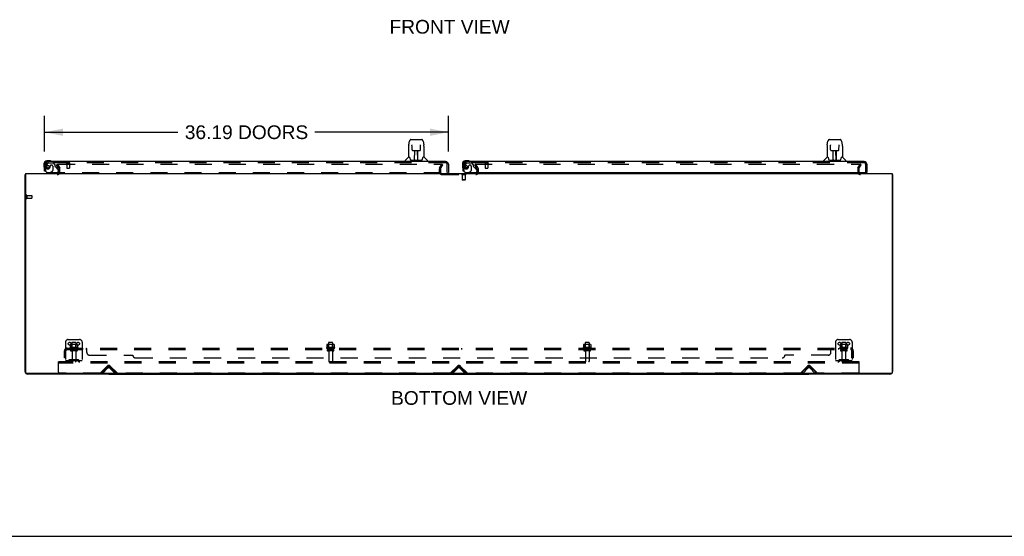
# Model space of a CAD drawing. Header units: inches. Extents: x 0 to 278, y 0 to 180.
# Tile 2 of 67: x 56 to 144, y 0 to 46. Entities that reach past the tile are written whole.
import ezdxf

# ---------------------------------------------------------------- set-up
doc = ezdxf.new("R2010")
doc.units = ezdxf.units.IN
doc.header["$LTSCALE"] = 15.310625
doc.header["$MEASUREMENT"] = 0
doc.linetypes.add('HIDDEN', pattern=[0.2, 0.1, -0.1])
doc.layers.get('0').update_dxf_attribs({"linetype": 'CONTINUOUS'})
for name, color, linetype in [('DEFAULT_2', 8, 'HIDDEN'), ('DIMENSIONS', 7, 'CONTINUOUS'), ('LEFTHAND_DOOR_ASSEMBLY', 7, 'CONTINUOUS'), ('RIGHTHAND_DOOR_ASSEMBLY', 7, 'CONTINUOUS'), ('SUBPANEL', 7, 'CONTINUOUS')]:
    doc.layers.add(name, color=color, linetype=linetype)
doc.styles.get("Standard").update_dxf_attribs({"font": 'arial.ttf'})
doc.dimstyles.new('DIMSTYLE_1', dxfattribs={"dimtxt": 1.228125, "dimasz": 1.6375, "dimexe": 0.09, "dimexo": 0.07, "dimgap": 0.0375, "dimtad": 0, "dimtih": 1, "dimtoh": 1, "dimzin": 4, "dimdsep": 46, "dimtxsty": 'Standard', "dimblk": '_FILLED', "dimblk1": '_FILLED', "dimblk2": '_FILLED', "dimcen": 0.09, "dimadec": 3, "dimazin": 1, "dimtfac": 1, "dimtdec": 3, "dimtofl": 0, "dimtmove": 0, "dimatfit": 3, "dimldrblk": '_FILLED', "dimfxl": 0, "dimtolj": 1, "dimtzin": 4, "dimarcsym": 0})

# ---------------------------------------------------------------- blocks, each defined once
blk = doc.blocks.new('_FILLED')
at = {"color": 0, "linetype": 'ByBlock'}
blk.add_solid([(0, 0), (-1, 0.2), (-1, -0.2)], dxfattribs=at)
blk = doc.blocks.new('*D8')
at = {"layer": 'DIMENSIONS', "color": 2, "linetype": 'Continuous'}
for p, q in [((58.452, 34.492), (58.452, 37.696)), ((94.639, 34.492), (94.639, 37.696)), ((58.452, 36.222), (70.407, 36.222)), ((94.639, 36.222), (82.684, 36.222))]:
    blk.add_line(p, q, dxfattribs=at)
at = {"layer": 'DIMENSIONS', "color": 2, "linetype": 'Continuous', "xscale": 1.6375, "yscale": 1.6375, "zscale": 1.6375, "rotation": 180}
blk.add_blockref('_FILLED', (58.452, 36.222), dxfattribs=at)
at = {"layer": 'DIMENSIONS', "color": 2, "linetype": 'Continuous', "xscale": 1.6375, "yscale": 1.6375, "zscale": 1.6375}
blk.add_blockref('_FILLED', (94.639, 36.222), dxfattribs=at)
at = {"layer": 'DIMENSIONS', "color": 2, "linetype": 'Continuous', "insert": (76.546, 36.836), "char_height": 1.22812, "width": 11.04856, "attachment_point": 2, "line_spacing_factor": 0.9}
blk.add_mtext('36.19 DOORS', dxfattribs=at)

msp = doc.modelspace()

# ---------------------------------------------------------------- linework, layer by layer
at = {"color": 3, "linetype": 'Continuous'}
for p, q in [((56.702, 14.781), (56.702, 32.43)), ((56.754, 32.534), (56.754, 14.646)), ((56.754, 32.534), (134.4, 32.534)), ((134.4, 32.534), (134.4, 14.646)), ((134.452, 32.43), (134.452, 14.781)), ((134.34, 14.586), (56.814, 14.586)), ((64.202, 14.534), (56.948, 14.534)), ((134.205, 14.534), (126.952, 14.534))]:
    msp.add_line(p, q, dxfattribs=at)
at = {"color": 7, "linetype": 'Continuous'}
for p, q in [((56.754, 32.43), (56.702, 32.43)), ((134.4, 32.43), (134.452, 32.43)), ((64.202, 14.586), (64.202, 14.534)), ((64.202, 14.534), (126.952, 14.534)), ((95.577, 14.534), (95.577, 14.586)), ((126.952, 14.586), (126.952, 14.534)), ((0, 0), (278.375, 0))]:
    msp.add_line(p, q, dxfattribs=at)
at = {"color": 3, "linetype": 'Continuous'}
for points in [[(56.737, 32.446), (56.73, 32.444), (56.726, 32.444), (56.722, 32.443), (56.719, 32.442), (56.717, 32.441), (56.714, 32.441), (56.711, 32.44), (56.709, 32.439), (56.707, 32.438), (56.705, 32.437), (56.704, 32.435), (56.703, 32.434), (56.702, 32.433), (56.702, 32.432), (56.702, 32.43)], [(56.754, 32.45), (56.754, 32.45), (56.75, 32.449), (56.745, 32.448), (56.741, 32.447), (56.737, 32.446)], [(134.4, 32.45), (134.4, 32.45), (134.404, 32.449), (134.408, 32.448), (134.412, 32.447), (134.416, 32.446), (134.424, 32.444)], [(134.424, 32.444), (134.428, 32.444), (134.431, 32.443), (134.434, 32.442), (134.437, 32.441), (134.44, 32.441), (134.443, 32.44), (134.445, 32.439), (134.447, 32.438), (134.448, 32.437), (134.45, 32.435), (134.451, 32.434), (134.451, 32.433), (134.452, 32.432), (134.452, 32.43)]]:
    msp.add_lwpolyline(points, dxfattribs=at)
for centre, radius, start, end in [((59.58, 32.677), 0.142, 270, 333.53343), ((131.573, 32.677), 0.142, 206.46657, 270), ((56.948, 14.781), 0.246, 180, 219.43985), ((56.814, 14.646), 0.06, 180, 270), ((56.948, 14.781), 0.246, 230.56015, 270), ((134.205, 14.781), 0.246, 270, 309.43985), ((134.34, 14.646), 0.06, 270, 360), ((134.205, 14.781), 0.246, 320.56015, 360)]:
    msp.add_arc(centre, radius, start, end, dxfattribs=at)
at = {"layer": 'DEFAULT_2', "color": 8, "linetype": 'HIDDEN'}
for p, q in [((59.522, 33.295), (59.612, 33.347)), ((59.718, 32.955), (59.522, 33.295)), ((59.612, 33.347), (59.808, 33.007)), ((59.658, 33.347), (94.108, 33.347)), ((59.723, 32.677), (59.723, 32.938)), ((59.827, 32.677), (59.827, 32.938)), ((93.827, 32.938), (93.827, 32.649)), ((93.845, 33.007), (94.041, 33.347)), ((93.931, 32.938), (93.931, 32.649)), ((93.935, 32.955), (94.131, 33.295)), ((94.041, 33.347), (94.131, 33.295)), ((97.112, 33.347), (97.022, 33.295)), ((97.218, 32.955), (97.022, 33.295)), ((97.045, 33.347), (131.495, 33.347)), ((97.308, 33.007), (97.112, 33.347)), ((97.223, 32.649), (97.223, 32.938)), ((97.327, 32.649), (97.327, 32.938)), ((131.327, 32.938), (131.327, 32.677)), ((131.345, 33.007), (131.541, 33.347)), ((131.431, 32.938), (131.431, 32.677)), ((131.435, 32.955), (131.631, 33.295)), ((131.631, 33.295), (131.541, 33.347)), ((94.046, 32.43), (97.108, 32.43)), ((95.842, 32.434), (95.842, 32.416)), ((96.179, 32.434), (95.842, 32.434)), ((96.179, 32.416), (95.842, 32.416)), ((95.887, 32.416), (95.887, 31.944)), ((95.897, 31.934), (95.887, 31.944)), ((96.135, 31.944), (95.887, 31.944)), ((96.125, 31.934), (95.897, 31.934)), ((96.125, 31.934), (96.135, 31.944)), ((96.135, 32.416), (96.135, 31.944)), ((96.179, 32.434), (96.179, 32.416)), ((56.806, 30.572), (56.806, 30.288)), ((56.849, 30.572), (56.849, 30.288)), ((56.849, 30.554), (57.296, 30.554)), ((56.849, 30.306), (57.296, 30.306)), ((57.306, 30.544), (57.306, 30.316)), ((60.327, 17.388), (60.327, 15.638)), ((60.577, 17.638), (61.577, 17.638)), ((61.433, 16.933), (60.721, 16.933)), ((60.743, 16.863), (61.411, 16.863)), ((60.758, 17.178), (60.758, 16.96)), ((61.332, 17.199), (60.821, 17.199)), ((60.893, 17.179), (60.873, 17.199)), ((60.893, 16.883), (60.873, 16.863)), ((60.889, 17.333), (60.889, 16.738)), ((60.893, 16.883), (60.893, 17.179)), ((61.26, 17.179), (60.893, 17.179)), ((61.26, 16.883), (60.893, 16.883)), ((61.234, 17.363), (60.919, 17.363)), ((61.26, 17.179), (61.28, 17.199)), ((61.26, 16.883), (61.26, 17.179)), ((61.26, 16.883), (61.28, 16.863)), ((61.264, 17.333), (61.264, 16.738)), ((61.396, 17.178), (61.396, 16.96)), ((61.827, 17.388), (61.827, 15.638)), ((84.433, 16.933), (83.721, 16.933)), ((83.743, 16.863), (84.411, 16.863)), ((83.758, 17.178), (83.758, 16.96)), ((84.332, 17.199), (83.821, 17.199)), ((83.893, 17.179), (83.873, 17.199)), ((83.893, 16.883), (83.873, 16.863)), ((83.889, 17.333), (83.889, 16.738)), ((83.893, 16.883), (83.893, 17.179)), ((84.26, 17.179), (83.893, 17.179)), ((84.26, 16.883), (83.893, 16.883)), ((84.234, 17.363), (83.919, 17.363)), ((84.26, 17.179), (84.28, 17.199)), ((84.26, 16.883), (84.26, 17.179)), ((84.26, 16.883), (84.28, 16.863)), ((84.264, 17.333), (84.264, 16.738)), ((84.396, 17.178), (84.396, 16.96)), ((107.433, 16.933), (106.721, 16.933)), ((106.743, 16.863), (107.411, 16.863)), ((106.758, 17.178), (106.758, 16.96)), ((107.332, 17.199), (106.821, 17.199)), ((106.893, 17.179), (106.873, 17.199)), ((106.893, 16.883), (106.873, 16.863)), ((106.889, 17.333), (106.889, 16.738)), ((107.26, 17.179), (106.893, 17.179)), ((106.893, 16.883), (106.893, 17.179)), ((107.26, 16.883), (106.893, 16.883)), ((107.234, 17.363), (106.919, 17.363)), ((107.26, 17.179), (107.28, 17.199)), ((107.26, 16.883), (107.26, 17.179)), ((107.26, 16.883), (107.28, 16.863)), ((107.264, 17.333), (107.264, 16.738)), ((107.396, 17.178), (107.396, 16.96)), ((129.327, 17.388), (129.327, 15.638)), ((129.577, 17.638), (130.577, 17.638)), ((130.433, 16.933), (129.721, 16.933)), ((129.743, 16.863), (130.411, 16.863)), ((129.758, 17.178), (129.758, 16.96)), ((130.332, 17.199), (129.821, 17.199)), ((129.893, 17.179), (129.873, 17.199)), ((129.893, 16.883), (129.873, 16.863)), ((129.889, 17.333), (129.889, 16.738)), ((130.26, 17.179), (129.893, 17.179)), ((129.893, 16.883), (129.893, 17.179)), ((130.26, 16.883), (129.893, 16.883)), ((130.234, 17.363), (129.919, 17.363)), ((130.26, 17.179), (130.28, 17.199)), ((130.26, 16.883), (130.26, 17.179)), ((130.26, 16.883), (130.28, 16.863)), ((130.264, 17.333), (130.264, 16.738)), ((130.396, 17.178), (130.396, 16.96)), ((130.827, 17.388), (130.827, 15.638)), ((61.334, 16.738), (60.819, 16.738)), ((61.334, 16.628), (60.819, 16.628)), ((60.912, 16.566), (60.912, 15.668)), ((61.242, 16.566), (61.242, 15.668)), ((84.334, 16.738), (83.819, 16.738)), ((84.334, 16.628), (83.819, 16.628)), ((83.912, 16.566), (83.912, 15.668)), ((84.242, 16.566), (84.242, 15.668)), ((107.334, 16.738), (106.819, 16.738)), ((107.334, 16.628), (106.819, 16.628)), ((106.912, 16.566), (106.912, 15.668)), ((107.242, 16.566), (107.242, 15.668)), ((130.334, 16.738), (129.819, 16.738)), ((130.334, 16.628), (129.819, 16.628)), ((129.912, 16.566), (129.912, 15.668)), ((130.242, 16.566), (130.242, 15.668)), ((59.702, 15.534), (59.702, 15.638)), ((131.452, 15.638), (59.702, 15.638)), ((59.702, 14.701), (59.702, 15.534)), ((131.452, 15.534), (59.702, 15.534)), ((61.827, 15.742), (60.327, 15.742)), ((60.67, 15.811), (60.602, 15.762)), ((60.73, 15.726), (60.662, 15.677)), ((61.417, 15.832), (60.736, 15.832)), ((61.417, 15.728), (60.736, 15.728)), ((60.902, 15.832), (60.902, 15.728)), ((61.252, 15.832), (61.252, 15.728)), ((61.423, 15.726), (61.491, 15.677)), ((61.484, 15.811), (61.552, 15.762)), ((63.461, 14.647), (64.069, 15.256)), ((63.598, 14.712), (64.027, 15.141)), ((63.671, 14.638), (64.101, 15.068)), ((64.303, 15.068), (64.732, 14.638)), ((64.334, 15.256), (64.943, 14.647)), ((64.376, 15.141), (64.806, 14.712)), ((94.836, 14.647), (95.444, 15.256)), ((94.973, 14.712), (95.402, 15.141)), ((95.046, 14.638), (95.476, 15.068)), ((95.678, 15.068), (96.107, 14.638)), ((95.709, 15.256), (96.318, 14.647)), ((95.751, 15.141), (96.181, 14.712)), ((126.211, 14.647), (126.819, 15.256)), ((126.348, 14.712), (126.777, 15.141)), ((126.421, 14.638), (126.851, 15.068)), ((127.053, 15.068), (127.482, 14.638)), ((127.084, 15.256), (127.693, 14.647)), ((127.126, 15.141), (127.556, 14.712)), ((130.827, 15.742), (129.327, 15.742)), ((129.67, 15.811), (129.602, 15.762)), ((129.73, 15.726), (129.662, 15.677)), ((130.417, 15.832), (129.736, 15.832)), ((130.417, 15.728), (129.736, 15.728)), ((129.902, 15.832), (129.902, 15.728)), ((130.252, 15.832), (130.252, 15.728)), ((130.423, 15.726), (130.491, 15.677)), ((130.484, 15.811), (130.552, 15.762)), ((131.452, 15.534), (131.452, 15.638)), ((131.452, 14.701), (131.452, 15.534)), ((63.439, 14.638), (59.764, 14.638)), ((63.671, 14.638), (63.598, 14.712)), ((64.732, 14.638), (64.806, 14.712)), ((94.814, 14.638), (64.964, 14.638)), ((95.046, 14.638), (94.973, 14.712)), ((96.107, 14.638), (96.181, 14.712)), ((126.189, 14.638), (96.339, 14.638)), ((126.421, 14.638), (126.348, 14.712)), ((127.482, 14.638), (127.556, 14.712)), ((131.389, 14.638), (127.714, 14.638))]:
    msp.add_line(p, q, dxfattribs=at)
for points in [[(59.638, 33.329), (59.638, 33.331), (59.639, 33.333), (59.639, 33.335), (59.64, 33.337), (59.641, 33.338), (59.643, 33.34), (59.644, 33.341), (59.646, 33.343), (59.648, 33.344), (59.65, 33.345), (59.652, 33.346), (59.654, 33.346), (59.656, 33.347), (59.658, 33.347)], [(59.64, 33.322), (59.64, 33.323), (59.639, 33.325), (59.639, 33.327), (59.638, 33.329), (59.638, 33.329)], [(131.495, 33.347), (131.498, 33.347), (131.5, 33.346), (131.502, 33.346), (131.504, 33.345), (131.506, 33.344), (131.508, 33.343), (131.509, 33.341), (131.511, 33.34), (131.512, 33.338), (131.513, 33.337), (131.514, 33.335), (131.515, 33.333), (131.515, 33.331), (131.515, 33.329)], [(131.515, 33.329), (131.515, 33.329), (131.515, 33.327), (131.515, 33.325), (131.514, 33.323), (131.513, 33.322)], [(60.758, 16.96), (60.758, 16.958), (60.758, 16.957), (60.757, 16.956), (60.757, 16.955), (60.757, 16.955), (60.756, 16.954), (60.756, 16.954), (60.756, 16.953), (60.755, 16.953), (60.755, 16.952), (60.755, 16.952), (60.754, 16.952), (60.754, 16.952), (60.754, 16.951), (60.753, 16.951), (60.753, 16.951), (60.753, 16.951), (60.753, 16.951)], [(60.764, 17.187), (60.762, 17.186), (60.761, 17.185), (60.76, 17.184), (60.759, 17.182), (60.758, 17.181), (60.758, 17.179), (60.758, 17.178)], [(61.39, 17.187), (61.391, 17.186), (61.393, 17.185), (61.394, 17.184), (61.395, 17.182), (61.395, 17.181), (61.396, 17.179), (61.396, 17.178)], [(61.401, 16.951), (61.401, 16.951), (61.4, 16.951), (61.4, 16.951), (61.4, 16.951), (61.4, 16.952), (61.399, 16.952), (61.399, 16.952), (61.399, 16.952), (61.398, 16.953), (61.398, 16.953), (61.398, 16.954), (61.397, 16.954), (61.397, 16.955), (61.397, 16.955), (61.396, 16.956), (61.396, 16.957), (61.396, 16.958), (61.396, 16.96)], [(83.758, 16.96), (83.758, 16.958), (83.758, 16.957), (83.757, 16.956), (83.757, 16.955), (83.757, 16.955), (83.756, 16.954), (83.756, 16.954), (83.756, 16.953), (83.755, 16.953), (83.755, 16.952), (83.755, 16.952), (83.754, 16.952), (83.754, 16.952), (83.754, 16.951), (83.753, 16.951), (83.753, 16.951), (83.753, 16.951), (83.753, 16.951)], [(83.764, 17.187), (83.762, 17.186), (83.761, 17.185), (83.76, 17.184), (83.759, 17.182), (83.758, 17.181), (83.758, 17.179), (83.758, 17.178)], [(84.39, 17.187), (84.391, 17.186), (84.393, 17.185), (84.394, 17.184), (84.395, 17.182), (84.395, 17.181), (84.396, 17.179), (84.396, 17.178)], [(84.401, 16.951), (84.401, 16.951), (84.4, 16.951), (84.4, 16.951), (84.4, 16.951), (84.4, 16.952), (84.399, 16.952), (84.399, 16.952), (84.399, 16.952), (84.398, 16.953), (84.398, 16.953), (84.398, 16.954), (84.397, 16.954), (84.397, 16.955), (84.397, 16.955), (84.396, 16.956), (84.396, 16.957), (84.396, 16.958), (84.396, 16.96)], [(106.758, 16.96), (106.758, 16.958), (106.758, 16.957), (106.757, 16.956), (106.757, 16.955), (106.757, 16.955), (106.756, 16.954), (106.756, 16.954), (106.756, 16.953), (106.755, 16.953), (106.755, 16.952), (106.755, 16.952), (106.754, 16.952), (106.754, 16.952), (106.754, 16.951), (106.753, 16.951), (106.753, 16.951), (106.753, 16.951), (106.753, 16.951)], [(106.764, 17.187), (106.762, 17.186), (106.761, 17.185), (106.76, 17.184), (106.759, 17.182), (106.758, 17.181), (106.758, 17.179), (106.758, 17.178)], [(107.39, 17.187), (107.391, 17.186), (107.393, 17.185), (107.394, 17.184), (107.395, 17.182), (107.395, 17.181), (107.396, 17.179), (107.396, 17.178)], [(107.401, 16.951), (107.401, 16.951), (107.4, 16.951), (107.4, 16.951), (107.4, 16.951), (107.4, 16.952), (107.399, 16.952), (107.399, 16.952), (107.399, 16.952), (107.398, 16.953), (107.398, 16.953), (107.398, 16.954), (107.397, 16.954), (107.397, 16.955), (107.397, 16.955), (107.396, 16.956), (107.396, 16.957), (107.396, 16.958), (107.396, 16.96)], [(129.758, 16.96), (129.758, 16.958), (129.758, 16.957), (129.757, 16.956), (129.757, 16.955), (129.757, 16.955), (129.756, 16.954), (129.756, 16.954), (129.756, 16.953), (129.755, 16.953), (129.755, 16.952), (129.755, 16.952), (129.754, 16.952), (129.754, 16.952), (129.754, 16.951), (129.753, 16.951), (129.753, 16.951), (129.753, 16.951), (129.753, 16.951)], [(129.764, 17.187), (129.762, 17.186), (129.761, 17.185), (129.76, 17.184), (129.759, 17.182), (129.758, 17.181), (129.758, 17.179), (129.758, 17.178)], [(130.39, 17.187), (130.391, 17.186), (130.393, 17.185), (130.394, 17.184), (130.395, 17.182), (130.395, 17.181), (130.396, 17.179), (130.396, 17.178)], [(130.401, 16.951), (130.401, 16.951), (130.4, 16.951), (130.4, 16.951), (130.4, 16.951), (130.4, 16.952), (130.399, 16.952), (130.399, 16.952), (130.399, 16.952), (130.398, 16.953), (130.398, 16.953), (130.398, 16.954), (130.397, 16.954), (130.397, 16.955), (130.397, 16.955), (130.396, 16.956), (130.396, 16.957), (130.396, 16.958), (130.396, 16.96)]]:
    msp.add_lwpolyline(points, dxfattribs=at)
for centre in [(60.702, 17.263), (61.452, 17.263), (129.702, 17.263), (130.452, 17.263)]:
    msp.add_circle(centre, 0.128, dxfattribs=at)
for centre, radius, start, end in [((59.58, 32.677), 0.246, 270, 360), ((59.58, 32.677), 0.142, 333.53343, 360), ((59.69, 32.938), 0.033, 0, 30), ((59.69, 32.938), 0.137, 0, 30), ((93.964, 32.938), 0.137, 150, 180), ((94.046, 32.649), 0.219, 180, 270), ((93.964, 32.938), 0.033, 150, 180), ((94.046, 32.649), 0.115, 180, 270), ((97.108, 32.649), 0.219, 270, 360), ((97.108, 32.649), 0.115, 270, 360), ((97.19, 32.938), 0.033, 0, 30), ((97.19, 32.938), 0.137, 0, 30), ((131.464, 32.938), 0.137, 150, 180), ((131.573, 32.677), 0.246, 180, 270), ((131.464, 32.938), 0.033, 150, 180), ((131.573, 32.677), 0.142, 180, 206.46657), ((56.827, 30.572), 0.0215, 0, 180), ((56.827, 30.288), 0.0215, 180, 360), ((57.296, 30.544), 0.01, 0, 90), ((57.296, 30.316), 0.01, 270, 360), ((60.577, 17.388), 0.25, 90, 180), ((60.743, 16.901), 0.0384, 124.44966, 270), ((61.077, 16.333), 0.698, 117.6814, 120.66313), ((60.821, 17.058), 0.141, 90, 113.95), ((60.919, 17.333), 0.03, 90, 180), ((61.234, 17.333), 0.03, 0, 90), ((61.332, 17.058), 0.141, 66.05, 90), ((61.077, 16.333), 0.698, 59.33687, 62.3186), ((61.411, 16.901), 0.0384, 270, 55.55034), ((61.577, 17.388), 0.25, 0, 90), ((83.743, 16.901), 0.0384, 124.44966, 270), ((84.077, 16.333), 0.698, 117.6814, 120.66313), ((83.821, 17.058), 0.141, 90, 113.95), ((83.919, 17.333), 0.03, 90, 180), ((84.234, 17.333), 0.03, 0, 90), ((84.332, 17.058), 0.141, 66.05, 90), ((84.077, 16.333), 0.698, 59.33687, 62.3186), ((84.411, 16.901), 0.0384, 270, 55.55034), ((106.743, 16.901), 0.0384, 124.44966, 270), ((107.077, 16.333), 0.698, 117.6814, 120.66313), ((106.821, 17.058), 0.141, 90, 113.95), ((106.919, 17.333), 0.03, 90, 180), ((107.234, 17.333), 0.03, 0, 90), ((107.332, 17.058), 0.141, 66.05, 90), ((107.077, 16.333), 0.698, 59.33687, 62.3186), ((107.411, 16.901), 0.0384, 270, 55.55034), ((129.577, 17.388), 0.25, 90, 180), ((129.743, 16.901), 0.0384, 124.44966, 270), ((130.077, 16.333), 0.698, 117.6814, 120.66313), ((129.821, 17.058), 0.141, 90, 113.95), ((129.919, 17.333), 0.03, 90, 180), ((130.234, 17.333), 0.03, 0, 90), ((130.332, 17.058), 0.141, 66.05, 90), ((130.077, 16.333), 0.698, 59.33687, 62.3186), ((130.411, 16.901), 0.0384, 270, 55.55034), ((130.577, 17.388), 0.25, 0, 90), ((60.819, 16.683), 0.055, 90, 270), ((60.849, 16.566), 0.0625, 0, 90), ((61.304, 16.566), 0.0625, 90, 180), ((61.334, 16.683), 0.055, 270, 90), ((83.819, 16.683), 0.055, 90, 270), ((83.849, 16.566), 0.0625, 0, 90), ((84.304, 16.566), 0.0625, 90, 180), ((84.334, 16.683), 0.055, 270, 90), ((106.819, 16.683), 0.055, 90, 270), ((106.849, 16.566), 0.0625, 0, 90), ((107.304, 16.566), 0.0625, 90, 180), ((107.334, 16.683), 0.055, 270, 90), ((129.819, 16.683), 0.055, 90, 270), ((129.849, 16.566), 0.0625, 0, 90), ((130.304, 16.566), 0.0625, 90, 180), ((130.334, 16.683), 0.055, 270, 90), ((60.541, 15.846), 0.104, 270, 305.75389), ((60.541, 15.846), 0.208, 270, 305.75389), ((60.736, 15.718), 0.114, 90, 125.75389), ((60.736, 15.718), 0.01, 90, 125.75389), ((60.942, 15.668), 0.03, 180, 270), ((61.212, 15.668), 0.03, 270, 360), ((61.417, 15.718), 0.114, 54.24611, 90), ((61.417, 15.718), 0.01, 54.24611, 90), ((61.613, 15.846), 0.208, 234.24611, 270), ((61.613, 15.846), 0.104, 234.24611, 270), ((64.202, 14.967), 0.246, 45, 135), ((64.202, 15.123), 0.188, 45, 135), ((64.202, 14.967), 0.142, 45, 135), ((83.942, 15.668), 0.03, 180, 270), ((84.212, 15.668), 0.03, 270, 360), ((95.577, 14.967), 0.246, 45, 135), ((95.577, 15.123), 0.188, 45, 135), ((95.577, 14.967), 0.142, 45, 135), ((106.942, 15.668), 0.03, 180, 270), ((107.212, 15.668), 0.03, 270, 360), ((126.952, 14.967), 0.246, 45, 135), ((126.952, 15.123), 0.188, 45, 135), ((126.952, 14.967), 0.142, 45, 135), ((129.541, 15.846), 0.104, 270, 305.75389), ((129.541, 15.846), 0.208, 270, 305.75389), ((129.736, 15.718), 0.114, 90, 125.75389), ((129.736, 15.718), 0.01, 90, 125.75389), ((129.942, 15.668), 0.03, 180, 270), ((130.212, 15.668), 0.03, 270, 360), ((130.417, 15.718), 0.114, 54.24611, 90), ((130.417, 15.718), 0.01, 54.24611, 90), ((130.613, 15.846), 0.208, 234.24611, 270), ((130.613, 15.846), 0.104, 234.24611, 270), ((59.764, 14.701), 0.0625, 180, 270), ((63.439, 14.668), 0.03, 270, 315), ((64.964, 14.668), 0.03, 225, 270), ((94.814, 14.668), 0.03, 270, 315), ((96.339, 14.668), 0.03, 225, 270), ((126.189, 14.668), 0.03, 270, 315), ((127.714, 14.668), 0.03, 225, 270), ((131.389, 14.701), 0.0625, 270, 360)]:
    msp.add_arc(centre, radius, start, end, dxfattribs=at)
at = {"layer": 'LEFTHAND_DOOR_ASSEMBLY', "color": 7, "linetype": 'Continuous'}
for p, q in [((91.09, 35.101), (91.156, 35.406)), ((91.28, 35.561), (92.164, 35.561)), ((91.366, 35.561), (91.365, 35.561)), ((91.526, 35.58), (91.506, 35.561)), ((91.526, 35.58), (92.002, 35.58)), ((92.002, 35.58), (92.022, 35.561)), ((92.164, 35.561), (92.249, 35.561)), ((92.373, 35.406), (92.438, 35.101)), ((91.075, 34.958), (91.075, 33.986)), ((91.376, 35.086), (91.376, 35.083)), ((91.376, 35.083), (91.377, 35.08)), ((91.377, 35.08), (91.377, 35.076)), ((91.377, 35.076), (91.377, 35.068)), ((91.379, 34.937), (91.377, 35.068)), ((91.384, 34.654), (91.379, 34.937)), ((91.384, 34.654), (91.385, 34.641)), ((91.465, 34.576), (91.585, 34.576)), ((91.615, 33.73), (91.63, 34.577)), ((91.621, 34.577), (91.909, 34.577)), ((91.623, 34.161), (91.623, 34.577)), ((91.89, 33.71), (91.875, 34.577)), ((91.906, 33.71), (91.906, 34.577)), ((91.944, 34.576), (92.064, 34.576)), ((92.144, 34.654), (92.152, 35.067)), ((92.152, 35.075), (92.152, 35.08)), ((92.152, 35.067), (92.152, 35.075)), ((92.444, 35.071), (92.438, 35.101)), ((92.453, 34.957), (92.453, 33.986)), ((58.911, 33.652), (58.655, 33.652)), ((58.698, 33.592), (58.655, 33.592)), ((58.949, 33.649), (58.911, 33.652)), ((90.76, 33.592), (90.76, 33.655)), ((91.07, 33.98), (90.772, 33.682)), ((91.148, 33.986), (91.075, 33.986)), ((91.145, 33.986), (91.151, 33.975)), ((91.211, 33.821), (91.226, 33.774)), ((91.226, 33.774), (91.229, 33.765)), ((91.279, 33.71), (92.25, 33.71)), ((91.616, 33.782), (91.615, 33.756)), ((91.626, 34.352), (91.623, 34.352)), ((91.626, 34.34), (91.623, 34.34)), ((91.623, 33.71), (91.623, 33.715)), ((91.906, 34.352), (91.879, 34.352)), ((91.906, 34.34), (91.879, 34.34)), ((91.883, 34.112), (91.906, 34.112)), ((91.906, 34.108), (91.883, 34.108)), ((91.889, 33.756), (91.889, 33.782)), ((92.3, 33.765), (92.303, 33.774)), ((92.377, 33.975), (92.383, 33.984)), ((92.453, 33.986), (92.38, 33.986)), ((92.459, 33.98), (92.757, 33.682)), ((92.768, 33.592), (92.768, 33.655)), ((58.392, 33.389), (58.392, 33.133)), ((58.392, 33.133), (58.395, 33.095)), ((58.452, 33.389), (58.452, 33.346)), ((58.527, 32.738), (58.452, 32.738)), ((58.963, 32.613), (58.894, 32.573)), ((58.894, 32.534), (58.894, 32.573)), ((94.577, 32.613), (94.639, 32.613))]:
    msp.add_line(p, q, dxfattribs=at)
at = {"layer": 'LEFTHAND_DOOR_ASSEMBLY', "color": 3, "linetype": 'Continuous'}
for p, q in [((94.393, 33.592), (58.698, 33.592)), ((58.452, 32.738), (58.452, 33.346)), ((94.639, 33.346), (94.639, 32.613))]:
    msp.add_line(p, q, dxfattribs=at)
at = {"layer": 'LEFTHAND_DOOR_ASSEMBLY', "color": 8, "linetype": 'HIDDEN'}
for p, q in [((58.556, 32.738), (58.527, 32.738)), ((58.556, 32.738), (58.556, 33.346)), ((58.732, 33.434), (58.63, 33.289)), ((94.393, 33.488), (58.698, 33.488)), ((58.796, 33.467), (59.248, 33.467)), ((58.953, 33.177), (58.953, 33.189)), ((58.963, 32.613), (59.132, 32.711)), ((59.084, 33.275), (59.051, 33.275)), ((59.182, 33.177), (59.182, 32.798)), ((59.374, 33.341), (59.248, 33.467)), ((59.374, 33.341), (59.374, 33.162)), ((59.432, 33.104), (59.652, 32.884)), ((59.681, 32.814), (59.681, 32.691)), ((60.414, 33.445), (60.698, 33.445)), ((60.432, 33.445), (60.432, 32.998)), ((60.442, 32.988), (60.67, 32.988)), ((60.68, 33.445), (60.68, 32.998)), ((94.535, 32.613), (94.535, 33.346)), ((58.744, 32.613), (94.577, 32.613)), ((59.524, 32.534), (58.894, 32.534))]:
    msp.add_line(p, q, dxfattribs=at)
at = {"layer": 'LEFTHAND_DOOR_ASSEMBLY', "color": 7, "linetype": 'Continuous'}
for points in [[(91.28, 35.561), (91.276, 35.561), (91.263, 35.559), (91.25, 35.556), (91.238, 35.55), (91.226, 35.544), (91.216, 35.536), (91.207, 35.527), (91.199, 35.517), (91.192, 35.507), (91.185, 35.495), (91.179, 35.483), (91.173, 35.469), (91.168, 35.454), (91.163, 35.438), (91.158, 35.419), (91.156, 35.406)], [(92.373, 35.406), (92.37, 35.419), (92.365, 35.438), (92.36, 35.455), (92.355, 35.47), (92.349, 35.483), (92.343, 35.496), (92.337, 35.507), (92.33, 35.518), (92.321, 35.527), (92.312, 35.536), (92.302, 35.544), (92.29, 35.551), (92.278, 35.556), (92.265, 35.559), (92.252, 35.561), (92.249, 35.561)], [(91.09, 35.101), (91.085, 35.07), (91.079, 35.03), (91.076, 34.99), (91.075, 34.958)], [(91.376, 35.089), (91.376, 35.089), (91.376, 35.09), (91.376, 35.089), (91.376, 35.089), (91.376, 35.088), (91.376, 35.087), (91.376, 35.086)], [(91.385, 34.641), (91.389, 34.629), (91.394, 34.617), (91.401, 34.606), (91.41, 34.597), (91.42, 34.589), (91.431, 34.583), (91.443, 34.579), (91.454, 34.577), (91.463, 34.576)], [(91.585, 34.576), (91.588, 34.576), (91.597, 34.577), (91.605, 34.577)], [(91.605, 34.577), (91.613, 34.577), (91.621, 34.577)], [(91.909, 34.577), (91.917, 34.577), (91.925, 34.577)], [(91.925, 34.577), (91.933, 34.577), (91.941, 34.576), (91.944, 34.576)], [(92.065, 34.576), (92.075, 34.577), (92.087, 34.58), (92.099, 34.584), (92.11, 34.59), (92.119, 34.598), (92.128, 34.607), (92.135, 34.618), (92.14, 34.63), (92.143, 34.642), (92.144, 34.654)], [(92.152, 35.08), (92.152, 35.084), (92.152, 35.085), (92.152, 35.087), (92.152, 35.088), (92.152, 35.089), (92.152, 35.089), (92.153, 35.089)], [(92.453, 34.957), (92.452, 34.991), (92.449, 35.031), (92.444, 35.071)], [(91.151, 33.975), (91.165, 33.947), (91.18, 33.911), (91.195, 33.869), (91.211, 33.821)], [(91.229, 33.765), (91.233, 33.752), (91.238, 33.742), (91.243, 33.733)], [(91.243, 33.733), (91.249, 33.726), (91.254, 33.72), (91.261, 33.715), (91.268, 33.712), (91.276, 33.71), (91.278, 33.71)], [(92.25, 33.71), (92.252, 33.71), (92.26, 33.712), (92.267, 33.715), (92.274, 33.72), (92.28, 33.726), (92.285, 33.733)], [(92.285, 33.733), (92.29, 33.742), (92.295, 33.752), (92.3, 33.765)], [(92.303, 33.774), (92.317, 33.82), (92.333, 33.867), (92.348, 33.91), (92.363, 33.946), (92.377, 33.975)]]:
    msp.add_lwpolyline(points, dxfattribs=at)
at = {"layer": 'LEFTHAND_DOOR_ASSEMBLY', "color": 8, "linetype": 'HIDDEN'}
msp.add_circle((58.756, 33.125), 0.12, dxfattribs=at)
at = {"layer": 'LEFTHAND_DOOR_ASSEMBLY', "color": 7, "linetype": 'Continuous'}
for centre, radius, start, end in [((58.655, 33.389), 0.263, 90, 180), ((58.655, 33.389), 0.203, 90, 180), ((58.911, 33.402), 0.25, 59.11011, 90), ((59.032, 33.607), 0.015, 270, 353.62041), ((59.032, 33.604), 0.015, 6.37959, 59.11011), ((90.8, 33.655), 0.0394, 135, 180), ((91.083, 33.966), 0.0197, 97.5, 135), ((91.635, 33.73), 0.0197, 179, 269.92316), ((91.87, 33.73), 0.0197, 270.07713, 1), ((92.445, 33.966), 0.0197, 45, 82.5), ((92.729, 33.655), 0.0394, 0, 45), ((58.642, 33.133), 0.25, 180, 210.88989), ((58.44, 33.012), 0.015, 210.88989, 263.62041), ((58.437, 33.012), 0.015, 276.37959, 360), ((59.524, 32.691), 0.157, 270, 330.16967)]:
    msp.add_arc(centre, radius, start, end, dxfattribs=at)
at = {"layer": 'LEFTHAND_DOOR_ASSEMBLY', "color": 3, "linetype": 'Continuous'}
for centre, radius, start, end in [((58.698, 33.346), 0.246, 90, 180), ((94.393, 33.346), 0.246, 0, 90), ((94.577, 32.633), 0.02, 270, 360)]:
    msp.add_arc(centre, radius, start, end, dxfattribs=at)
at = {"layer": 'LEFTHAND_DOOR_ASSEMBLY', "color": 8, "linetype": 'HIDDEN'}
for centre, radius, start, end in [((58.744, 32.863), 0.25, 180, 270), ((58.698, 33.346), 0.142, 90, 180), ((58.756, 33.125), 0.187, 163.15611, 342.15176), ((58.946, 33.068), 0.386, 144.9, 163.15611), ((58.796, 33.388), 0.079, 90, 144.9), ((58.56, 33.189), 0.393, 342.07023, 358.3395), ((59.051, 33.177), 0.098, 90, 180), ((59.084, 33.177), 0.098, 0, 90), ((59.082, 32.798), 0.1, 300.09201, 360), ((59.413, 33.162), 0.039, 180, 248.39038), ((59.362, 33.033), 0.1, 45, 68.39038), ((59.581, 32.814), 0.1, 0, 45), ((59.524, 32.691), 0.157, 330.16967, 360), ((60.414, 33.467), 0.0215, 90, 270), ((60.442, 32.998), 0.01, 180, 270), ((60.67, 32.998), 0.01, 270, 360), ((60.698, 33.467), 0.0215, 270, 90), ((94.393, 33.346), 0.142, 0, 90)]:
    msp.add_arc(centre, radius, start, end, dxfattribs=at)
at = {"layer": 'LEFTHAND_DOOR_ASSEMBLY', "color": 7, "linetype": 'Continuous'}
for centre, major_axis, start_param, end_param in [((91.615, 33.75), (0.0394, 0), -1.369355, -1.264777), ((91.89, 33.75), (0, 0.0394), -3.447611, -3.141593)]:
    msp.add_ellipse(centre, major_axis=major_axis, ratio=1, start_param=start_param, end_param=end_param, dxfattribs=at)
at = {"layer": 'RIGHTHAND_DOOR_ASSEMBLY', "color": 7, "linetype": 'Continuous'}
for p, q in [((128.59, 35.101), (128.656, 35.406)), ((128.78, 35.561), (129.664, 35.561)), ((128.866, 35.561), (128.865, 35.561)), ((129.664, 35.561), (129.749, 35.561)), ((129.873, 35.406), (129.938, 35.101)), ((128.575, 34.958), (128.575, 33.986)), ((128.876, 35.086), (128.876, 35.083)), ((128.876, 35.083), (128.877, 35.08)), ((128.877, 35.08), (128.877, 35.076)), ((128.877, 35.076), (128.877, 35.068)), ((128.879, 34.937), (128.877, 35.068)), ((128.884, 34.654), (128.879, 34.937)), ((128.884, 34.654), (128.885, 34.641)), ((128.965, 34.576), (129.085, 34.576)), ((129.115, 33.73), (129.13, 34.577)), ((129.121, 34.577), (129.409, 34.577)), ((129.123, 34.161), (129.123, 34.577)), ((129.129, 34.521), (129.123, 34.521)), ((129.39, 33.71), (129.375, 34.577)), ((129.376, 34.521), (129.406, 34.521)), ((129.381, 34.577), (129.381, 34.521)), ((129.406, 33.71), (129.406, 34.577)), ((129.444, 34.576), (129.564, 34.576)), ((129.644, 34.654), (129.652, 35.067)), ((129.652, 35.075), (129.652, 35.08)), ((129.652, 35.067), (129.652, 35.075)), ((129.944, 35.071), (129.938, 35.101)), ((129.953, 34.957), (129.953, 33.986)), ((96.411, 33.652), (96.155, 33.652)), ((96.198, 33.592), (96.155, 33.592)), ((96.449, 33.649), (96.411, 33.652)), ((128.26, 33.592), (128.26, 33.655)), ((128.57, 33.98), (128.272, 33.682)), ((128.648, 33.986), (128.575, 33.986)), ((128.645, 33.986), (128.651, 33.975)), ((128.711, 33.821), (128.726, 33.774)), ((128.726, 33.774), (128.729, 33.765)), ((128.779, 33.71), (129.75, 33.71)), ((129.116, 33.782), (129.115, 33.756)), ((129.126, 34.352), (129.123, 34.352)), ((129.126, 34.34), (129.123, 34.34)), ((129.123, 33.71), (129.123, 33.715)), ((129.406, 34.352), (129.379, 34.352)), ((129.406, 34.34), (129.379, 34.34)), ((129.383, 34.112), (129.406, 34.112)), ((129.406, 34.108), (129.383, 34.108)), ((129.389, 33.756), (129.389, 33.782)), ((129.8, 33.765), (129.803, 33.774)), ((129.877, 33.975), (129.883, 33.984)), ((129.953, 33.986), (129.88, 33.986)), ((129.959, 33.98), (130.257, 33.682)), ((130.268, 33.592), (130.268, 33.655)), ((95.892, 33.389), (95.892, 33.133)), ((95.892, 33.133), (95.895, 33.095)), ((95.952, 33.389), (95.952, 33.346)), ((96.027, 32.738), (95.952, 32.738)), ((96.463, 32.613), (96.394, 32.573)), ((96.394, 32.534), (96.394, 32.573)), ((132.077, 32.613), (132.139, 32.613))]:
    msp.add_line(p, q, dxfattribs=at)
at = {"layer": 'RIGHTHAND_DOOR_ASSEMBLY', "color": 3, "linetype": 'Continuous'}
for p, q in [((131.893, 33.592), (96.198, 33.592)), ((95.952, 32.738), (95.952, 33.346)), ((132.139, 33.346), (132.139, 32.613)), ((96.244, 32.613), (132.077, 32.613))]:
    msp.add_line(p, q, dxfattribs=at)
at = {"layer": 'RIGHTHAND_DOOR_ASSEMBLY', "color": 8, "linetype": 'HIDDEN'}
for p, q in [((96.056, 32.738), (96.027, 32.738)), ((96.056, 32.738), (96.056, 33.346)), ((96.232, 33.434), (96.13, 33.289)), ((131.893, 33.488), (96.198, 33.488)), ((96.296, 33.467), (96.748, 33.467)), ((96.453, 33.177), (96.453, 33.189)), ((96.463, 32.613), (96.632, 32.711)), ((96.584, 33.275), (96.551, 33.275)), ((96.682, 33.177), (96.682, 32.798)), ((96.874, 33.341), (96.748, 33.467)), ((96.874, 33.341), (96.874, 33.162)), ((96.932, 33.104), (97.152, 32.884)), ((97.181, 32.814), (97.181, 32.691)), ((97.914, 33.445), (98.198, 33.445)), ((97.932, 33.445), (97.932, 32.998)), ((97.942, 32.988), (98.17, 32.988)), ((98.18, 33.445), (98.18, 32.998)), ((132.035, 32.613), (132.035, 33.346)), ((97.024, 32.534), (96.394, 32.534))]:
    msp.add_line(p, q, dxfattribs=at)
at = {"layer": 'RIGHTHAND_DOOR_ASSEMBLY', "color": 7, "linetype": 'Continuous'}
for points in [[(128.78, 35.561), (128.776, 35.561), (128.763, 35.559), (128.75, 35.556), (128.738, 35.55), (128.726, 35.544), (128.716, 35.536), (128.707, 35.527), (128.699, 35.517), (128.692, 35.507), (128.685, 35.495), (128.679, 35.483), (128.673, 35.469), (128.668, 35.454), (128.663, 35.438), (128.658, 35.419), (128.656, 35.406)], [(129.873, 35.406), (129.87, 35.419), (129.865, 35.438), (129.86, 35.455), (129.855, 35.47), (129.849, 35.483), (129.843, 35.496), (129.837, 35.507), (129.83, 35.518), (129.821, 35.527), (129.812, 35.536), (129.802, 35.544), (129.79, 35.551), (129.778, 35.556), (129.765, 35.559), (129.752, 35.561), (129.749, 35.561)], [(128.59, 35.101), (128.585, 35.07), (128.579, 35.03), (128.576, 34.99), (128.575, 34.958)], [(128.876, 35.089), (128.876, 35.089), (128.876, 35.09), (128.876, 35.089), (128.876, 35.089), (128.876, 35.088), (128.876, 35.087), (128.876, 35.086)], [(128.885, 34.641), (128.889, 34.629), (128.894, 34.617), (128.901, 34.606), (128.91, 34.597), (128.92, 34.589), (128.931, 34.583), (128.943, 34.579), (128.954, 34.577), (128.963, 34.576)], [(129.085, 34.576), (129.088, 34.576), (129.097, 34.577), (129.105, 34.577)], [(129.105, 34.577), (129.113, 34.577), (129.121, 34.577)], [(129.409, 34.577), (129.417, 34.577), (129.425, 34.577)], [(129.425, 34.577), (129.433, 34.577), (129.441, 34.576), (129.444, 34.576)], [(129.565, 34.576), (129.575, 34.577), (129.587, 34.58), (129.599, 34.584), (129.61, 34.59), (129.619, 34.598), (129.628, 34.607), (129.635, 34.618), (129.64, 34.63), (129.643, 34.642), (129.644, 34.654)], [(129.652, 35.08), (129.652, 35.084), (129.652, 35.085), (129.652, 35.087), (129.652, 35.088), (129.652, 35.089), (129.652, 35.089), (129.653, 35.089)], [(129.953, 34.957), (129.952, 34.991), (129.949, 35.031), (129.944, 35.071)], [(128.651, 33.975), (128.665, 33.947), (128.68, 33.911), (128.695, 33.869), (128.711, 33.821)], [(128.729, 33.765), (128.733, 33.752), (128.738, 33.742), (128.743, 33.733)], [(128.743, 33.733), (128.749, 33.726), (128.754, 33.72), (128.761, 33.715), (128.768, 33.712), (128.776, 33.71), (128.778, 33.71)], [(129.75, 33.71), (129.752, 33.71), (129.76, 33.712), (129.767, 33.715), (129.774, 33.72), (129.78, 33.726), (129.785, 33.733)], [(129.785, 33.733), (129.79, 33.742), (129.795, 33.752), (129.8, 33.765)], [(129.803, 33.774), (129.817, 33.82), (129.833, 33.867), (129.848, 33.91), (129.863, 33.946), (129.877, 33.975)]]:
    msp.add_lwpolyline(points, dxfattribs=at)
at = {"layer": 'RIGHTHAND_DOOR_ASSEMBLY', "color": 8, "linetype": 'HIDDEN'}
msp.add_circle((96.256, 33.125), 0.101, dxfattribs=at)
at = {"layer": 'RIGHTHAND_DOOR_ASSEMBLY', "color": 7, "linetype": 'Continuous'}
for centre, radius, start, end in [((96.155, 33.389), 0.263, 90, 180), ((96.155, 33.389), 0.203, 90, 180), ((96.411, 33.402), 0.25, 59.11011, 90), ((96.532, 33.607), 0.015, 270, 353.62041), ((96.532, 33.604), 0.015, 6.37959, 59.11011), ((128.3, 33.655), 0.0394, 135, 180), ((128.583, 33.966), 0.0197, 97.5, 135), ((129.135, 33.73), 0.0197, 179, 269.92316), ((129.37, 33.73), 0.0197, 270.07713, 1), ((129.945, 33.966), 0.0197, 45, 82.5), ((130.229, 33.655), 0.0394, 0, 45), ((96.142, 33.133), 0.25, 180, 210.88989), ((95.94, 33.012), 0.015, 210.88989, 263.62041), ((95.937, 33.012), 0.015, 276.37959, 360), ((97.024, 32.691), 0.157, 270, 280.11041), ((97.024, 32.691), 0.157, 291.38216, 330.16967)]:
    msp.add_arc(centre, radius, start, end, dxfattribs=at)
at = {"layer": 'RIGHTHAND_DOOR_ASSEMBLY', "color": 3, "linetype": 'Continuous'}
for centre, radius, start, end in [((96.198, 33.346), 0.246, 90, 180), ((131.893, 33.346), 0.246, 0, 90), ((96.244, 32.863), 0.25, 180, 270), ((132.077, 32.633), 0.02, 270, 360)]:
    msp.add_arc(centre, radius, start, end, dxfattribs=at)
at = {"layer": 'RIGHTHAND_DOOR_ASSEMBLY', "color": 8, "linetype": 'HIDDEN'}
for centre, radius, start, end in [((96.198, 33.346), 0.142, 90, 180), ((96.256, 33.125), 0.187, 163.15611, 342.15176), ((96.446, 33.068), 0.386, 144.9, 163.15611), ((96.296, 33.388), 0.079, 90, 144.9), ((96.06, 33.189), 0.393, 342.07023, 358.3395), ((96.551, 33.177), 0.098, 90, 180), ((96.584, 33.177), 0.098, 0, 90), ((96.582, 32.798), 0.1, 300.09201, 360), ((96.913, 33.162), 0.039, 180, 248.39038), ((96.862, 33.033), 0.1, 45, 68.39038), ((97.081, 32.814), 0.1, 0, 45), ((97.024, 32.691), 0.157, 330.16967, 360), ((97.914, 33.467), 0.0215, 90, 270), ((97.942, 32.998), 0.01, 180, 270), ((98.17, 32.998), 0.01, 270, 360), ((98.198, 33.467), 0.0215, 270, 90), ((131.893, 33.346), 0.142, 0, 90), ((97.024, 32.691), 0.157, 280.11041, 291.38216)]:
    msp.add_arc(centre, radius, start, end, dxfattribs=at)
at = {"layer": 'RIGHTHAND_DOOR_ASSEMBLY', "color": 7, "linetype": 'Continuous'}
for centre, major_axis, start_param, end_param in [((129.115, 33.75), (0.0394, 0), -1.369355, -1.264777), ((129.39, 33.75), (0, 0.0394), -3.447611, -3.141593)]:
    msp.add_ellipse(centre, major_axis=major_axis, ratio=1, start_param=start_param, end_param=end_param, dxfattribs=at)
at = {"layer": 'SUBPANEL', "color": 8, "linetype": 'HIDDEN'}
for p, q in [((60.32, 16.809), (60.399, 16.713)), ((60.358, 16.738), (60.358, 16.863)), ((60.358, 16.863), (130.796, 16.863)), ((60.827, 16.863), (60.827, 16.738)), ((61.327, 16.863), (61.327, 16.738)), ((61.555, 16.863), (61.555, 16.738)), ((61.836, 16.863), (61.836, 16.738)), ((62.198, 16.738), (62.198, 16.863)), ((62.233, 16.488), (62.233, 16.809)), ((83.827, 16.738), (83.827, 16.863)), ((84.327, 16.738), (84.327, 16.863)), ((95.327, 16.863), (95.327, 16.738)), ((95.827, 16.863), (95.827, 16.738)), ((106.827, 16.738), (106.827, 16.863)), ((107.327, 16.738), (107.327, 16.863)), ((128.921, 16.488), (128.921, 16.809)), ((128.922, 16.811), (128.924, 16.814)), ((128.956, 16.738), (128.956, 16.863)), ((129.318, 16.863), (129.318, 16.738)), ((129.599, 16.863), (129.599, 16.738)), ((129.827, 16.863), (129.827, 16.738)), ((130.327, 16.863), (130.327, 16.738)), ((130.834, 16.809), (130.755, 16.713)), ((130.796, 16.738), (130.796, 16.863)), ((60.233, 15.988), (60.233, 16.626)), ((60.358, 16.238), (60.233, 16.238)), ((60.358, 15.988), (60.233, 15.988)), ((60.358, 16.738), (130.796, 16.738)), ((60.358, 15.988), (60.358, 16.626)), ((60.381, 16.734), (60.381, 16.734)), ((62.483, 16.238), (66.358, 16.238)), ((66.608, 15.988), (124.546, 15.988)), ((128.671, 16.238), (124.796, 16.238)), ((130.796, 15.988), (130.796, 16.626)), ((130.796, 16.238), (130.921, 16.238)), ((130.796, 15.988), (130.921, 15.988)), ((130.921, 16.626), (130.921, 15.988))]:
    msp.add_line(p, q, dxfattribs=at)
for points in [[(60.32, 16.809), (60.322, 16.811), (60.324, 16.814), (60.327, 16.817), (60.329, 16.821), (60.331, 16.825), (60.333, 16.828), (60.334, 16.832), (60.338, 16.84)], [(60.338, 16.84), (60.339, 16.844), (60.341, 16.847), (60.343, 16.851), (60.345, 16.854), (60.346, 16.856), (60.348, 16.859), (60.351, 16.861), (60.353, 16.862), (60.355, 16.863), (60.356, 16.863), (60.358, 16.863)], [(60.358, 16.797), (60.358, 16.798), (60.358, 16.798), (60.358, 16.798), (60.358, 16.798), (60.358, 16.798), (60.358, 16.797), (60.358, 16.797), (60.358, 16.796), (60.358, 16.796), (60.358, 16.795)], [(60.381, 16.734), (60.381, 16.734), (60.381, 16.734), (60.381, 16.735), (60.38, 16.735), (60.38, 16.736), (60.38, 16.736), (60.379, 16.737), (60.379, 16.737), (60.379, 16.738), (60.378, 16.739), (60.378, 16.739), (60.378, 16.74), (60.377, 16.74), (60.377, 16.741), (60.377, 16.742), (60.376, 16.743), (60.376, 16.743), (60.375, 16.744), (60.375, 16.745), (60.375, 16.746), (60.374, 16.746), (60.374, 16.747), (60.374, 16.748), (60.373, 16.749), (60.373, 16.75), (60.372, 16.75), (60.372, 16.751), (60.372, 16.752), (60.371, 16.753), (60.371, 16.754), (60.37, 16.755), (60.37, 16.756), (60.37, 16.757), (60.369, 16.758), (60.369, 16.759), (60.368, 16.76), (60.368, 16.761), (60.368, 16.762), (60.367, 16.763), (60.367, 16.764), (60.367, 16.765), (60.366, 16.766), (60.366, 16.767), (60.365, 16.768), (60.365, 16.769), (60.365, 16.77), (60.364, 16.771), (60.364, 16.772), (60.364, 16.773), (60.363, 16.774), (60.363, 16.775), (60.363, 16.776), (60.362, 16.777), (60.362, 16.778), (60.362, 16.779), (60.362, 16.78), (60.361, 16.781), (60.361, 16.782), (60.361, 16.783), (60.361, 16.784), (60.36, 16.785), (60.36, 16.786), (60.36, 16.787), (60.36, 16.788), (60.36, 16.789), (60.359, 16.789), (60.359, 16.79), (60.359, 16.791), (60.359, 16.792), (60.359, 16.793), (60.359, 16.794), (60.358, 16.794), (60.358, 16.795), (60.358, 16.796), (60.358, 16.796), (60.358, 16.797), (60.358, 16.797), (60.358, 16.797)], [(62.211, 16.854), (62.209, 16.856), (62.207, 16.859), (62.205, 16.861), (62.203, 16.862), (62.201, 16.863), (62.199, 16.863), (62.198, 16.863)], [(62.201, 16.863), (62.199, 16.863), (62.198, 16.863)], [(62.216, 16.844), (62.214, 16.847), (62.213, 16.851), (62.211, 16.854), (62.209, 16.856), (62.207, 16.859), (62.205, 16.861), (62.203, 16.862)], [(62.223, 16.828), (62.219, 16.836), (62.218, 16.84), (62.216, 16.844)], [(62.231, 16.811), (62.23, 16.814), (62.228, 16.817), (62.226, 16.821), (62.224, 16.825), (62.223, 16.828)], [(62.233, 16.809), (62.231, 16.811), (62.23, 16.814)], [(128.921, 16.809), (128.922, 16.811), (128.924, 16.814), (128.926, 16.817), (128.928, 16.821), (128.929, 16.825), (128.931, 16.828), (128.934, 16.836)], [(128.934, 16.836), (128.936, 16.84), (128.938, 16.844)], [(128.938, 16.844), (128.939, 16.847), (128.941, 16.851), (128.943, 16.854), (128.945, 16.856), (128.947, 16.859), (128.949, 16.861), (128.951, 16.862), (128.953, 16.863), (128.954, 16.863), (128.956, 16.863)], [(128.943, 16.854), (128.945, 16.856), (128.947, 16.859), (128.949, 16.861), (128.951, 16.862), (128.953, 16.863), (128.954, 16.863), (128.956, 16.863)], [(130.796, 16.798), (130.796, 16.798), (130.796, 16.798), (130.796, 16.798), (130.796, 16.797), (130.796, 16.797), (130.795, 16.796), (130.795, 16.796), (130.795, 16.795), (130.795, 16.794), (130.795, 16.794), (130.795, 16.793), (130.795, 16.792), (130.795, 16.791), (130.794, 16.791), (130.794, 16.79), (130.794, 16.789), (130.794, 16.788), (130.794, 16.787), (130.794, 16.787), (130.793, 16.786), (130.793, 16.785), (130.793, 16.784), (130.793, 16.783), (130.793, 16.783), (130.792, 16.782), (130.792, 16.781), (130.792, 16.78), (130.792, 16.779), (130.791, 16.778), (130.791, 16.778), (130.791, 16.777), (130.791, 16.776), (130.79, 16.775), (130.79, 16.774), (130.79, 16.773), (130.79, 16.772), (130.789, 16.771), (130.789, 16.771), (130.789, 16.77), (130.788, 16.769), (130.788, 16.768), (130.788, 16.767), (130.787, 16.766), (130.787, 16.765), (130.787, 16.764), (130.786, 16.763), (130.786, 16.762), (130.786, 16.761), (130.785, 16.76), (130.785, 16.759), (130.784, 16.758), (130.784, 16.757), (130.783, 16.756), (130.783, 16.755), (130.783, 16.754), (130.782, 16.753), (130.782, 16.752), (130.781, 16.751), (130.781, 16.75), (130.78, 16.749), (130.78, 16.748), (130.78, 16.747), (130.779, 16.746), (130.779, 16.745), (130.778, 16.745), (130.778, 16.744), (130.778, 16.743), (130.777, 16.742), (130.777, 16.741), (130.776, 16.741), (130.776, 16.74), (130.776, 16.739), (130.775, 16.738), (130.775, 16.738), (130.774, 16.737), (130.774, 16.736), (130.774, 16.736), (130.773, 16.735), (130.773, 16.735), (130.773, 16.734), (130.773, 16.734), (130.773, 16.734)], [(130.819, 16.832), (130.816, 16.84), (130.814, 16.844), (130.813, 16.847), (130.811, 16.851), (130.809, 16.854), (130.807, 16.856), (130.805, 16.859), (130.803, 16.861), (130.801, 16.862), (130.799, 16.863), (130.797, 16.863), (130.796, 16.863)], [(130.796, 16.795), (130.796, 16.795), (130.796, 16.796), (130.796, 16.796), (130.796, 16.797), (130.796, 16.797), (130.796, 16.798), (130.796, 16.798), (130.796, 16.798)], [(130.834, 16.809), (130.832, 16.811), (130.829, 16.814), (130.827, 16.817), (130.825, 16.821), (130.823, 16.825), (130.821, 16.828), (130.819, 16.832)], [(60.386, 16.72), (60.381, 16.724), (60.379, 16.726), (60.377, 16.728), (60.374, 16.73), (60.372, 16.732), (60.369, 16.734), (60.367, 16.735), (60.364, 16.737), (60.362, 16.737), (60.36, 16.738), (60.358, 16.738)], [(60.378, 16.738), (60.379, 16.737), (60.379, 16.737), (60.379, 16.736), (60.38, 16.736), (60.38, 16.735), (60.38, 16.735), (60.381, 16.735), (60.381, 16.734), (60.381, 16.734), (60.381, 16.734)], [(60.399, 16.713), (60.398, 16.712), (60.397, 16.712), (60.396, 16.712), (60.395, 16.713), (60.394, 16.713), (60.393, 16.714), (60.391, 16.715), (60.389, 16.717), (60.388, 16.718), (60.386, 16.72)], [(62.207, 16.732), (62.206, 16.734), (62.204, 16.735), (62.202, 16.737), (62.201, 16.737), (62.199, 16.738), (62.198, 16.738)], [(62.201, 16.737), (62.199, 16.738), (62.198, 16.738)], [(62.213, 16.724), (62.21, 16.728), (62.209, 16.73), (62.207, 16.732), (62.206, 16.734), (62.204, 16.735), (62.202, 16.737)], [(62.227, 16.712), (62.226, 16.713), (62.224, 16.713), (62.222, 16.714), (62.221, 16.715), (62.219, 16.717), (62.217, 16.718), (62.216, 16.72), (62.215, 16.722), (62.213, 16.724)], [(62.233, 16.713), (62.231, 16.712), (62.229, 16.712), (62.227, 16.712), (62.226, 16.713), (62.224, 16.713), (62.222, 16.714), (62.221, 16.715), (62.219, 16.717), (62.217, 16.718), (62.216, 16.72)], [(62.233, 16.713), (62.231, 16.712), (62.229, 16.712)], [(128.921, 16.713), (128.923, 16.712), (128.924, 16.712), (128.926, 16.712), (128.928, 16.713), (128.93, 16.713), (128.931, 16.714), (128.933, 16.715), (128.935, 16.717), (128.936, 16.718), (128.938, 16.72)], [(128.923, 16.712), (128.924, 16.712), (128.926, 16.712), (128.928, 16.713)], [(128.933, 16.715), (128.935, 16.717), (128.936, 16.718), (128.938, 16.72), (128.939, 16.722), (128.94, 16.724), (128.943, 16.728)], [(128.943, 16.728), (128.945, 16.73), (128.946, 16.732), (128.948, 16.734), (128.95, 16.735), (128.951, 16.737), (128.953, 16.737), (128.954, 16.738), (128.956, 16.738)], [(128.946, 16.732), (128.948, 16.734), (128.95, 16.735), (128.951, 16.737), (128.953, 16.737), (128.954, 16.738), (128.956, 16.738)], [(130.755, 16.713), (130.755, 16.712), (130.756, 16.712), (130.757, 16.712), (130.758, 16.713), (130.76, 16.713), (130.761, 16.714), (130.763, 16.715), (130.764, 16.717), (130.766, 16.718), (130.768, 16.72), (130.772, 16.724)], [(130.772, 16.724), (130.774, 16.726), (130.777, 16.728), (130.779, 16.73), (130.782, 16.732), (130.784, 16.734), (130.787, 16.735), (130.789, 16.737), (130.792, 16.737), (130.794, 16.738), (130.796, 16.738)], [(130.773, 16.734), (130.773, 16.734), (130.773, 16.734), (130.773, 16.734), (130.773, 16.734), (130.773, 16.735), (130.773, 16.735), (130.774, 16.735), (130.774, 16.736), (130.774, 16.736), (130.775, 16.737), (130.775, 16.737), (130.776, 16.738)]]:
    msp.add_lwpolyline(points, dxfattribs=at)
for centre, radius, start, end in [((60.47, 16.626), 0.237, 90, 180), ((130.684, 16.626), 0.237, 0, 90), ((60.47, 16.626), 0.112, 90, 180), ((62.483, 16.488), 0.25, 180, 270), ((66.608, 16.238), 0.25, 180, 270), ((124.546, 16.238), 0.25, 270, 360), ((128.671, 16.488), 0.25, 270, 360), ((130.684, 16.626), 0.112, 0, 90)]:
    msp.add_arc(centre, radius, start, end, dxfattribs=at)

# ---------------------------------------------------------------- texts
at = {"layer": 'DIMENSIONS', "color": 2, "linetype": 'Continuous', "attachment_point": 2, "line_spacing_factor": 0.9}
for s, insert, char_height, width in [('FRONT VIEW', (94.748, 46.287), 1.2281, 10.74724), ('BOTTOM VIEW', (95.603, 13.015), 1.22812, 12.17168)]:
    msp.add_mtext(s, dxfattribs=dict(at, insert=insert, char_height=char_height, width=width))

# ---------------------------------------------------------------- dimensions: what is measured, and where the dimension line sits
at = {"layer": 'DIMENSIONS', "color": 2, "linetype": 'Continuous'}
dim = msp.add_linear_dim(base=(58.452, 36.222), p1=(94.639, 34.422), p2=(58.452, 34.422), angle=180, text='<> DOORS', dimstyle='DIMSTYLE_1', dxfattribs=at)
dim.commit()
dim.dimension.update_dxf_attribs({"geometry": '*D8', "text_midpoint": (76.546, 36.222), "dimtype": 160})

doc.saveas('drawing.dxf')
